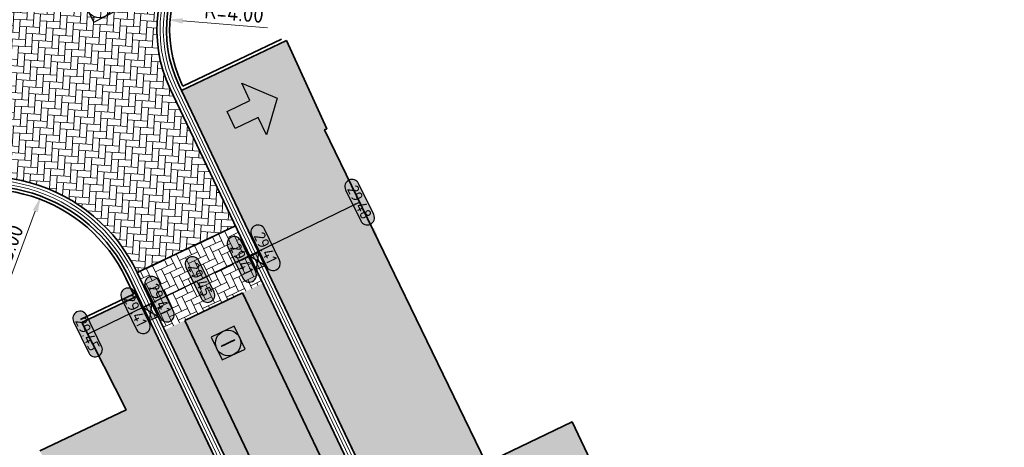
# Model space of a CAD drawing. Header units: metres. Extents: x 199937 to 201628, y 374508 to 375260.
# Tile 146 of 183: x 201332 to 201363, y 375054 to 375068. Entities that reach past the tile are written whole.
import ezdxf
from ezdxf.enums import TextEntityAlignment as Align

# ---------------------------------------------------------------- set-up
doc = ezdxf.new("R2010")
doc.units = ezdxf.units.M
doc.linetypes.add('VH-OPSLUITBAND_100X200', pattern=[16, 8, -2, 4, -2])
doc.layers.add('000___INRIT-PIJL', color=252, linetype='Continuous')
for name, color, linetype, lineweight in [('N-WE-OG-HOOGTELIJN-G', 7, 'Continuous', 25), ('N-WE-RI-ITR_RIOOLPUT-S', 84, 'Continuous', 25), ('N-WE-RI-KOLK-S', 7, 'Continuous', 25), ('N-WE-RI-VWA_RIOOLPUT-S', 20, 'Continuous', 25), ('N-WE-VH-DWARSHELLING-S', 7, 'Continuous', 25), ('N-WE-VH-GOOT-G', 170, 'Continuous', 35), ('N-WE-VH-KANTOPSLUITING_OPSLUITBAND_100X200-G', 150, 'VH-OPSLUITBAND_100X200', 35), ('N-WE-VH-KANTVERHARDING_STREKLAAG-G', 60, 'Continuous', 18), ('N-WE-VH-VERHARDING_BETONSTRAATSTEEN-G', 252, 'Continuous', 35), ('N-WE-VH-VERHARDING_TEGEL-A', 252, 'Continuous', 18), ('X-XX-AL-HOOGTELABEL-S', 7, 'Continuous', 25), ('X-XX-AL-M-200', 7, 'Continuous', 18)]:
    doc.layers.add(name, color=color, linetype=linetype, lineweight=lineweight)
doc.layers.add('N-WE-VH-VERHARDING_BETONSTRAATSTEEN_HEIDE-A', color=7, linetype='Continuous', lineweight=0, true_color=0x986657)
doc.layers.add('N-WE-VH-VERHARDING_BETONSTRAATSTEEN_ROOD-A', color=7, linetype='Continuous', lineweight=0, true_color=0xa92c0a)
doc.styles.add('NLCS-ISO', font='NLCS-ISO.ttf')
doc.styles.add('NLCS-ISO-ANNOTATIEF-T18', font='NLCS-ISO.ttf', dxfattribs={"height": 1.8})
doc.styles.add('NLCS-ISO-M200-T25', font='NLCS-ISO.ttf', dxfattribs={"height": 0.5})
doc.dimstyles.new('NLCS-M200-T25-PIJL_L2_H1', dxfattribs={"dimscale": 0.2, "dimtxt": 2.5, "dimasz": 2.5, "dimexe": 2, "dimexo": 2, "dimgap": 0.7, "dimtad": 1, "dimzin": 0, "dimdsep": 46, "dimtxsty": 'NLCS-ISO-M200-T25', "dimcen": 0, "dimdle": 2, "dimclrd": 256, "dimclre": 256, "dimclrt": 256, "dimadec": 1, "dimazin": 0, "dimtfac": 1, "dimtdec": 3, "dimtofl": 0, "dimtmove": 0, "dimatfit": 3, "dimfxl": 2, "dimfxlon": 1, "dimtfillclr": 256, "dimtolj": 1, "dimtzin": 0, "dimlwd": -1, "dimlwe": -1, "dimarcsym": 0})
pattern_1 = [(295.4700000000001, (0, 0), (0.279898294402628, -0.09928214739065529), [0.63, -0.21]), (205.47, (0.3791804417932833, 0.1806161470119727), (0.2798982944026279, -0.09928214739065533), [0.63, -0.21])]
pattern_2 = [(115.44303439, (201401.0731080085, 375044.2177613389), (-0.2643359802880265, 0.2064618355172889), [0.3, -0.3]), (205.44303439, (201401.0731080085, 375044.2177613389), (0.1288840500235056, -0.2709038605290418), [])]

# ---------------------------------------------------------------- blocks, each defined once
blk = doc.blocks.new('inrit')
h = blk.add_hatch(color=256)
h.dxf.hatch_style = 1
h.paths.add_polyline_path([(0.3000000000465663, 1), (-0.300000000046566, 1), (-0.3000000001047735, 1.799999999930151), (-0.900000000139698, 1.799999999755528), (-2.328301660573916e-10, 2.599999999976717), (0.9000000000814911, 1.799999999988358), (0.2999999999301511, 1.799999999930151)])
at = {"color": 3, "flags": 128}
blk.add_lwpolyline([(0.3000000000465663, 1), (-0.300000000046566, 1), (-0.3000000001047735, 1.799999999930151), (-0.900000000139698, 1.799999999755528), (-2.328301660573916e-10, 2.599999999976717), (0.9000000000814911, 1.799999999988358), (0.2999999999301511, 1.799999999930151), (0.3000000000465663, 1)], dxfattribs=at)
blk = doc.blocks.new('*U283')
h = blk.add_hatch(color=253)
h.dxf.hatch_style = 1
edge = h.paths.add_edge_path()
edge.add_line((2.726055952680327, 1.132202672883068), (-2.726055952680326, 1.132202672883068))
edge.add_arc((-2.726055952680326, 0), 1.132202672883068, 90, 270)
edge.add_line((-2.726055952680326, -1.132202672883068), (2.726055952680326, -1.132202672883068))
edge.add_arc((2.726055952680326, 3.697785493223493e-32), 1.132202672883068, 270, 450)
blk.add_lwpolyline([(2.726055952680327, 1.132202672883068), (-2.726055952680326, 1.132202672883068, 0.9999999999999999), (-2.726055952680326, -1.132202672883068), (2.726055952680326, -1.132202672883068, 0.9999999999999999)], format="xyb", close=True)
at = {"style": 'NLCS-ISO-ANNOTATIEF-T18'}
blk.add_attdef('HGT', text='', height=1.8, dxfattribs=at).set_placement((-0.002853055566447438, -0.0004570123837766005), align=Align.MIDDLE_CENTER)
blk = doc.blocks.new('SRI-PUT_INSPECTIE-SO')
at = {"lineweight": -3, "flags": 128}
blk.add_lwpolyline([(-1.999999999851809, -2.000000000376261), (2.000000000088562, -2.000000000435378), (2.000000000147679, 1.999999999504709), (-2.00000000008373, 1.999999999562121)], close=True, dxfattribs=at)
at = {"lineweight": -3, "ltscale": 1.5}
blk.add_circle((0, -7.105427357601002e-14), 1.999999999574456, dxfattribs=at)
at = {"ltscale": 0.1, "style": 'NLCS-ISO'}
blk.add_text('I', height=2.5, dxfattribs=at).set_placement((-0.002795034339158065, -0.007140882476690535), align=Align.MIDDLE_CENTER)
blk = doc.blocks.new('*D552')
at = {"layer": 'Defpoints', "color": 0, "transparency": 16777216}
for p in [(201332.4609186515, 375062.3186748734), (201330.7089855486, 375057.6356490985)]:
    blk.add_point(p, dxfattribs=at)
at = {"layer": 'X-XX-AL-M-200', "transparency": 16777216}
blk.add_line((201331.3642085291, 375059.3871007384), (201332.2857253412, 375061.8503722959), dxfattribs=at)
blk.add_solid([(201332.2076749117, 375061.879571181), (201332.3637757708, 375061.8211734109), (201332.4609186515, 375062.3186748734)], dxfattribs=at)
at = {"layer": 'X-XX-AL-M-200', "transparency": 16777216, "insert": (201331.3720942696, 375060.5212360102), "char_height": 0.5, "attachment_point": 5, "rotation": 69.4890356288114, "style": 'NLCS-ISO-M200-T25', "bg_fill": 3, "box_fill_scale": 1.1, "bg_fill_color": 256, "bg_fill_true_color": 13158600, "bg_fill_transparency": 0}
blk.add_mtext('\\A1;R=5.00', dxfattribs=at)
blk = doc.blocks.new('*D553')
at = {"layer": 'Defpoints', "color": 0, "transparency": 16777216}
for p in [(201336.4242765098, 375067.8724667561), (201340.4107369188, 375067.5436303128)]:
    blk.add_point(p, dxfattribs=at)
at = {"layer": 'X-XX-AL-M-200', "transparency": 16777216}
blk.add_line((201339.5935125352, 375067.6110417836), (201336.9225840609, 375067.8313622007), dxfattribs=at)
blk.add_solid([(201336.9294348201, 375067.9144134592), (201336.9157333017, 375067.7483109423), (201336.4242765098, 375067.8724667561)], dxfattribs=at)
at = {"layer": 'X-XX-AL-M-200', "transparency": 16777216, "insert": (201338.5392636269, 375068.0893296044), "char_height": 0.5, "attachment_point": 5, "rotation": 355.284443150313, "style": 'NLCS-ISO-M200-T25', "bg_fill": 3, "box_fill_scale": 1.1, "bg_fill_color": 256, "bg_fill_true_color": 13158600, "bg_fill_transparency": 0}
blk.add_mtext('\\A1;R=4.00', dxfattribs=at)
blk = doc.blocks.new('*U610')
blk.add_solid([(0, 0), (0, 0.25), (1.914132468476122, 0)])
blk = doc.blocks.new('*U609')
blk.add_solid([(0, 0), (1.709942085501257, 0.25), (3.419884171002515, 0)])
blk = doc.blocks.new('*U611')
blk.add_solid([(3, 0), (3, 0.25), (-0.5764437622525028, 0)])
blk = doc.blocks.new('N-SRI-KOLK_STRAAT_450X300-SO')
h = blk.add_hatch(color=256)
h.dxf.hatch_style = 1
h.paths.add_polyline_path([(-7.127631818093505e-14, 0.7499999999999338), (-1.125000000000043, 1.49999999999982), (-1.125000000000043, 4.75175454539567e-14)])
h.paths.add_polyline_path([(1.1249999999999, 4.75175454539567e-14), (1.1249999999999, 1.49999999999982), (-7.122080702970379e-14, 0.7499999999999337)])
for p, q in [((-1.125000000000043, 4.75175454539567e-14), (1.1249999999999, 1.49999999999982)), ((1.1249999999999, 4.75175454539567e-14), (-1.125000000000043, 1.49999999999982))]:
    blk.add_line(p, q)
at = {"flags": 128}
blk.add_lwpolyline([(-1.125000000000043, 4.75175454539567e-14), (1.1249999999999, 4.75175454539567e-14), (1.1249999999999, 1.49999999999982), (-1.125000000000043, 1.49999999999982)], close=True, dxfattribs=at)

msp = doc.modelspace()

# ---------------------------------------------------------------- hatches: boundary and pattern name
at = {"layer": 'N-WE-VH-VERHARDING_BETONSTRAATSTEEN_HEIDE-A', "true_color": 0x986657}
h = msp.add_hatch(dxfattribs=at)
h.set_pattern_fill('AVH-HEI_BSS_KEIFRMT_KEPER-SO', color=25, scale=2, angle=295.4700000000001, pattern_type=2)
h.set_pattern_definition(pattern_1)
h.paths.add_polyline_path([(201339.44137336, 375059.5803298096), (201338.5812103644, 375061.3859099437), (201335.4937729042, 375059.915081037), (201336.3539358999, 375058.1095009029)])
h = msp.add_hatch(dxfattribs=at)
h.set_pattern_fill('AVH-HEI_BSS_KEIFRMT_KEPER-SO', color=25, scale=2, angle=295.4700000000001, pattern_type=2)
h.set_pattern_definition(pattern_1)
h.paths.add_polyline_path([(201339.44137336, 375059.5803298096), (201338.8094203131, 375059.2792727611), (201356.6301101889, 375021.8716142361), (201357.2620632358, 375022.1726712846)])
h = msp.add_hatch(dxfattribs=at)
h.set_pattern_fill('AVH-HEI_BSS_KEIFRMT_KEPER-SO', color=25, scale=2, angle=295.4700000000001, pattern_type=2)
h.set_pattern_definition(pattern_1)
h.paths.add_polyline_path([(201336.9858889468, 375058.4105579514), (201336.3539358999, 375058.1095009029), (201346.0409885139, 375037.7752737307), (201354.1746257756, 375020.7018423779), (201354.8065788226, 375021.0028994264), (201346.6729415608, 375038.0763307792)])
at = {"layer": 'N-WE-VH-VERHARDING_BETONSTRAATSTEEN_ROOD-A'}
h = msp.add_hatch(dxfattribs=at)
h.set_pattern_fill('AVH-ROO_BSS_KEIFRMT_KEPER-SO', color=36, scale=2, angle=86.39858663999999, pattern_type=2)
h.set_pattern_definition([(86.39858663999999, (201325.3498093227, 375065.54943334), (-0.1963941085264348, 0.2227764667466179), [0.63, -0.21]), (356.39858664, (201324.9306387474, 375065.5758156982), (-0.1963941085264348, 0.2227764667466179), [0.63, -0.21])])
edge = h.paths.add_edge_path()
edge.add_line((201337.1534363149, 375070.350762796), (201337.1580207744, 375070.3560824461))
edge.add_line((201337.1580207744, 375070.3560824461), (201333.4995797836, 375073.6612308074))
edge.add_arc((201296.1756513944, 375107.3808151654), 50.29996023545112, 304.900964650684, 317.9043719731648, ccw=False)
edge.add_line((201324.9552606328, 375066.1276929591), (201327.7923612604, 375062.0609516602))
edge.add_arc((201330.7089855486, 375057.6356490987), 5.29999999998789, 25.472732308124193, 123.3880405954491, ccw=False)
edge.add_line((201335.4937729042, 375059.915081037), (201338.5812103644, 375061.3859099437))
edge.add_line((201338.5812103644, 375061.3859099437), (201336.52873963, 375065.6942798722))
edge.add_arc((201340.4107369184, 375067.5436303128), 4.299999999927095, 139.2453291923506, 205.4727323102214, ccw=False)
h = msp.add_hatch(dxfattribs=at)
h.set_pattern_fill('AVH-ROO_BSS_KEIFRMT_KEPER-SO', color=36, scale=2, angle=-19.52726769, pattern_type=2)
h.set_pattern_definition([(340.47273231, (201338.8094203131, 375059.2792727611), (0.2681149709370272, 0.1277276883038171), [0.6299999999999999, -0.21]), (250.47273231, (201338.9498075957, 375059.6751154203), (0.2681149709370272, 0.127727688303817), [0.63, -0.21])])
h.paths.add_polyline_path([(201338.8094203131, 375059.2792727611), (201336.9858889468, 375058.4105579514), (201346.6729415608, 375038.0763307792), (201354.8065788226, 375021.0028994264), (201356.6301101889, 375021.8716142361)])
at = {"layer": 'N-WE-VH-VERHARDING_TEGEL-A'}
h = msp.add_hatch(dxfattribs=at)
h.set_pattern_fill('AVH-TEGEL_300X300_HALFST-SO', color=256, scale=5, angle=115.44303439, pattern_type=2)
h.set_pattern_definition(pattern_2)
h.paths.add_polyline_path([(201340.1877266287, 375067.2192924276), (201336.8842581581, 375065.6455481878), (201343.8298318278, 375051.0659976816), (201348.3437821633, 375053.2164051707), (201354.3648469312, 375040.5775041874), (201349.8508965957, 375038.4270966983), (201355.4652285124, 375026.6419743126), (201358.6670000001, 375028.1680000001), (201353.6890000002, 375038.7409999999), (201356.3980000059, 375040.0289999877), (201351.5830002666, 375050.1549994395), (201349.1750000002, 375055.2180000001), (201346.467, 375053.926), (201341.3870000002, 375064.409), (201341.453, 375064.4400000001)])
h = msp.add_hatch(dxfattribs=at)
h.set_pattern_fill('AVH-TEGEL_300X300_HALFST-SO', color=256, scale=5, angle=115.44303439, pattern_type=2)
h.set_pattern_definition(pattern_2)
h.paths.add_polyline_path([(201335.5082404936, 375059.187169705), (201333.7450116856, 375058.3471825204), (201335.141, 375055.5980000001), (201332.4309656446, 375054.3110723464), (201336.0410000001, 375046.708), (201338.7510000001, 375047.995), (201340.0936444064, 375045.1678311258), (201337.3840000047, 375043.8809999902), (201338.6190000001, 375041.279), (201335.9090000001, 375039.992), (201339.515, 375032.302), (201342.2250919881, 375033.5888062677), (201343.4129999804, 375031.0870000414), (201346.1227353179, 375032.3745570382), (201347.4620000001, 375029.556), (201344.7520000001, 375028.269), (201348.3620000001, 375020.6699999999), (201351.072, 375021.9570000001), (201352.4109999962, 375019.1389999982), (201354.1843807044, 375019.9838234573), (201351.6574325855, 375025.2881754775), (201349.4004574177, 375024.212971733), (201348.1102129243, 375026.9213419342), (201350.367188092, 375027.9965456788), (201346.9933400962, 375035.0786370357), (201344.2849698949, 375033.7883925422), (201342.7778707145, 375036.9519654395), (201340.5208955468, 375035.876761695), (201339.2306510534, 375038.5851318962), (201341.4876262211, 375039.6603356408), (201339.9841549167, 375042.8162932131), (201342.692525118, 375044.1065377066), (201339.2326142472, 375051.3692848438), (201336.9756390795, 375050.2940810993), (201335.685394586, 375053.0024513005), (201337.9423697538, 375054.0776550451)])

# ---------------------------------------------------------------- linework, layer by layer
at = {"layer": 'N-WE-OG-HOOGTELIJN-G', "elevation": 29.3648677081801}
msp.add_lwpolyline([(201333.9303908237, 375057.9830035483), (201342.4907568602, 375062.1313064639)], dxfattribs=at)
at = {"layer": 'N-WE-VH-GOOT-G'}
for points in [[(201260.2436256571, 375000.5776943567, -0.2687962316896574), (201254.8323812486, 375014.3572189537), (201260.1337777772, 375048.6425355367, -0.3770102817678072), (201271.4793267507, 375058.1276369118), (201295.4615409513, 375057.5341391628, 0.1511009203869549), (201323.2746218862, 375064.9990175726), (201323.8560388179, 375065.3822173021, 0.06930109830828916), (201334.2784653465, 375074.5439216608), (201340.4745033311, 375081.7335923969, -0.08565363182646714), (201354.6580731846, 375092.2803838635), (201374.6415686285, 375102.0908667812, 0.4098168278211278), (201378.4885900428, 375113.0867307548), (201367.6345771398, 375136.0627395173)], [(201400.8901148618, 375043.7958789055), (201396.8924407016, 375041.8607175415, 0.06618443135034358), (201374.4029157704, 375027.1696497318), (201370.8998503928, 375024.0998248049, -0.01786340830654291), (201364.6580979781, 375018.8331073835, -0.4803959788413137), (201358.1222262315, 375020.3670911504), (201336.52873963, 375065.6942798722, -0.2972931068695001), (201337.1534363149, 375070.350762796), (201344.1168929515, 375078.4309199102, -0.08486663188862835), (201356.8515762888, 375087.881662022), (201374.73481857, 375096.6610691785, -0.4182043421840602), (201385.8921849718, 375092.7664871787), (201404.4711429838, 375053.5831804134)]]:
    msp.add_lwpolyline(points, format="xyb", dxfattribs=at)
for points in [[(201357.8306766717, 375021.6766291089), (201336.8842581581, 375065.6455481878)], [(201357.8306766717, 375021.6766291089), (201336.8842581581, 375065.6455481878)], [(201354.1955259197, 375019.9604283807), (201345.7701514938, 375037.6462492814), (201335.5082404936, 375059.187169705)]]:
    msp.add_lwpolyline(points, dxfattribs=at)
msp.add_lwpolyline([(201346.0409885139, 375037.7752737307), (201335.4937729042, 375059.915081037, 0.4552800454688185), (201327.7923612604, 375062.0609516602), (201325.9513380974, 375060.8475718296, -0.1511925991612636), (201295.3080798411, 375052.5971078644), (201271.328515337, 375053.1905400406, 0.3770339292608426), (201264.9465643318, 375047.8546548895), (201259.5206242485, 375012.7446329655, 0.4193930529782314), (201266.6005863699, 375003.2532670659), (201296.5615615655, 374999.1631342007, 0.04701939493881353), (201309.8765230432, 374998.7651567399, 0.04846278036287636), (201327.0976935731, 375001.2102095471, 0.02282844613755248), (201336.8700333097, 375004.0242360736, 0.04651418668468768), (201353.1858113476, 375011.2721151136, 0.3948912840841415), (201355.3786299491, 375018.1745004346)], format="xyb", close=True, dxfattribs=at)
at = {"layer": 'N-WE-VH-KANTOPSLUITING_OPSLUITBAND_100X200-G'}
for points in [[(201378.1269163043, 375112.9158737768, -0.4098168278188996), (201374.4652935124, 375102.4499309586), (201354.4796240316, 375092.6383807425, 0.08571275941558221), (201340.1779133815, 375082.0021644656), (201333.9754606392, 375074.8050502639, -0.06930109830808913), (201323.6359162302, 375065.7162024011), (201323.0579437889, 375065.3352728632, -0.151092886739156), (201295.4740366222, 375057.9339523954), (201261.2965009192, 375058.7797579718), (201257.7071548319, 375035.5666543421)], [(201378.217334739, 375112.9585880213, -0.409816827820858), (201374.5093622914, 375102.3601649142), (201354.5242355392, 375092.5488811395, 0.08569804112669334), (201340.2520631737, 375081.9350241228), (201334.051211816, 375074.7397681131, -0.06930109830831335), (201323.6909468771, 375065.6327061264), (201323.112111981, 375065.2512081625, -0.1510949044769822), (201295.4709116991, 375057.8339991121), (201261.3818952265, 375058.6776140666), (201257.8059803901, 375035.5513733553)], [(201336.8842581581, 375065.6455481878), (201336.7995766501, 375065.8233043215, -0.2972931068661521), (201337.3806898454, 375070.1549163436), (201339.1513114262, 375072.2094851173)], [(201340.0314189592, 375067.2555965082), (201336.931529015, 375065.7788353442), (201336.8898556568, 375065.8663124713, -0.2972931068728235), (201337.4564410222, 375070.0896341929), (201339.2270626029, 375072.1442029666)], [(201333.7450116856, 375058.3471825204), (201335.5082404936, 375059.187169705), (201335.2229358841, 375059.7860565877, 0.4371685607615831), (201328.2145439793, 375061.9689805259)], [(201333.7020035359, 375058.4374615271), (201335.3749533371, 375059.2344405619), (201335.1326568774, 375059.7430484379, 0.4376917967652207), (201328.2569760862, 375061.8780127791)]]:
    msp.add_lwpolyline(points, format="xyb", dxfattribs=at)
at = {"layer": 'N-WE-VH-KANTVERHARDING_STREKLAAG-G'}
for points in [[(201259.9361393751, 375048.6731797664, -0.3770081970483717), (201271.4842747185, 375058.3275756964), (201295.4677874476, 375057.7340458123, 0.1510969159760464), (201323.1662810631, 375065.1671440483), (201323.7459775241, 375065.5492098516, 0.0693010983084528), (201334.1269629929, 375074.6744859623), (201340.3262114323, 375081.8678820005, -0.08568328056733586), (201354.5688475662, 375092.4593817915), (201374.5534310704, 375102.2703988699, 0.4098168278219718), (201378.3077531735, 375113.0013022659), (201367.4537402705, 375135.9773110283)], [(201260.0349648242, 375048.6578980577, -0.3770081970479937), (201271.4818007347, 375058.227606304), (201295.4646638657, 375057.6340924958, 0.1510989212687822), (201323.2204510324, 375065.083080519), (201323.801008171, 375065.4657135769, 0.06930109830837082), (201334.2027141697, 375074.6092038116), (201340.400358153, 375081.8007380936, -0.08566847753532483), (201354.6134601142, 375092.3698826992), (201374.5974998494, 375102.1806328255, 0.4098168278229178), (201378.3981716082, 375113.0440165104), (201367.5441587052, 375136.0200252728)], [(201400.8465441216, 375043.8858877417), (201396.8490656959, 375041.9508211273, 0.06618497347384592), (201374.3373379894, 375027.2451463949), (201370.8333033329, 375024.1744720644, -0.01786527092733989), (201364.5963799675, 375018.9117895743, -0.4803959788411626), (201358.2125052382, 375020.4100993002), (201336.6190186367, 375065.7372880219, -0.2972931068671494), (201337.2291874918, 375070.2854806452), (201344.1909545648, 375078.3636772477, -0.08484934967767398), (201356.896217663, 375087.7921770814), (201374.778887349, 375096.5713031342, -0.4182043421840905), (201385.8018276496, 375092.7236438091), (201404.3807856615, 375053.5403370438)], [(201400.8029733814, 375043.9758965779), (201396.8056905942, 375042.0409246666, 0.06618551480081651), (201374.2717600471, 375027.3206429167), (201370.7667559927, 375024.2491190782, -0.01786713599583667), (201364.5346619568, 375018.9904717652, -0.4803959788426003), (201358.3027842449, 375020.45310745), (201336.7092976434, 375065.7802961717, -0.2972931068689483), (201337.3049386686, 375070.2201984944), (201344.2650143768, 375078.2964324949, -0.0848320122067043), (201356.9408596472, 375087.7026924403), (201374.822956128, 375096.4815370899, -0.4182043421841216), (201385.7114703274, 375092.6808004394), (201404.2904283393, 375053.4974936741)]]:
    msp.add_lwpolyline(points, format="xyb", dxfattribs=at)
for points in [[(201345.9507095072, 375037.7322655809), (201335.4034938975, 375059.8720728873, 0.4552800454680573), (201327.8473919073, 375061.9774553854), (201326.005550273, 375060.7635361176, -0.1511943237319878), (201295.3049881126, 375052.4971537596), (201271.3260413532, 375053.0905706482, 0.3770339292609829), (201265.0453911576, 375047.8393820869), (201259.6194510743, 375012.7293601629, 0.4193930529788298), (201266.6141124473, 375003.3523480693), (201296.5745015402, 374999.2622952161, 0.04702082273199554), (201309.8711115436, 374998.8650151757, 0.04846599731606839), (201327.0742823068, 375001.3074306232, 0.02282880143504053), (201336.8380055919, 375004.1189684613, 0.04651418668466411), (201353.136906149, 375011.3593405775, 0.3948912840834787), (201355.2883509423, 375018.1314922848)], [(201345.8604305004, 375037.6892574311), (201335.3132148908, 375059.8290647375, 0.4552800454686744), (201327.9024225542, 375061.8939591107), (201326.0597632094, 375060.679500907, -0.1511960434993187), (201295.3018969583, 375052.3971996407), (201271.3235673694, 375052.9906012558, 0.3770339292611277), (201265.1442179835, 375047.8241092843), (201259.7182779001, 375012.7140873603, 0.4193930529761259), (201266.6276385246, 375003.4514290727), (201296.5874411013, 374999.361456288, 0.04702225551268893), (201309.8656998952, 374998.964873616, 0.04846922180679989), (201327.0508710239, 375001.4046516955, 0.02282915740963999), (201336.8059778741, 375004.2137008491, 0.04651418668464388), (201353.088000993, 375011.4465660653, 0.3948912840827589), (201355.198071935, 375018.0884841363)]]:
    msp.add_lwpolyline(points, format="xyb", close=True, dxfattribs=at)
at = {"layer": 'N-WE-VH-VERHARDING_BETONSTRAATSTEEN-G'}
msp.add_lwpolyline([(201340.1877266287, 375067.2192924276), (201336.8842581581, 375065.6455481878), (201343.8298318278, 375051.0659976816), (201348.3437821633, 375053.2164051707), (201354.3648469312, 375040.5775041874), (201349.8508965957, 375038.4270966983), (201355.4652285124, 375026.6419743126), (201358.6670000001, 375028.1680000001), (201353.6890000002, 375038.7409999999), (201356.3980000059, 375040.0289999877), (201351.5830002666, 375050.1549994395), (201349.1750000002, 375055.2180000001), (201346.467, 375053.926), (201341.3870000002, 375064.409), (201341.453, 375064.4400000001)], close=True, dxfattribs=at)
for points in [[(201335.4937729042, 375059.915081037), (201338.5812103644, 375061.3859099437)], [(201336.9858889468, 375058.4105579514), (201338.8094203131, 375059.2792727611)], [(201356.6301101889, 375021.8716142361), (201338.8094203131, 375059.2792727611)], [(201337.9423697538, 375054.0776550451), (201335.5082404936, 375059.187169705), (201333.7450116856, 375058.3471825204), (201335.141, 375055.5980000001), (201332.4309656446, 375054.3110723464)], [(201354.8065788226, 375021.0028994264), (201346.6729415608, 375038.0763307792), (201336.9858889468, 375058.4105579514)]]:
    msp.add_lwpolyline(points, dxfattribs=at)

# ---------------------------------------------------------------- block references
at = {"layer": '000___INRIT-PIJL', "rotation": 295.686488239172}
msp.add_blockref('inrit', (201337.5474419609, 375064.2801966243), dxfattribs=at)
at = {"layer": 'N-WE-RI-ITR_RIOOLPUT-S', "xscale": 0.2, "yscale": 0.2, "zscale": 0.2, "rotation": 27.42027204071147}
msp.add_blockref('SRI-PUT_INSPECTIE-SO', (201334.2986406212, 375068.332460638), dxfattribs=at)
at = {"layer": 'N-WE-RI-KOLK-S', "xscale": 0.2, "yscale": 0.2, "zscale": 0.2}
for p, rotation in [((201339.4088541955, 375060.3461334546), 115.4727323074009), ((201335.7828339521, 375058.6107667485), 295.4727323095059)]:
    msp.add_blockref('N-SRI-KOLK_STRAAT_450X300-SO', p, dxfattribs=dict(at, rotation=rotation))
at = {"layer": 'N-WE-RI-VWA_RIOOLPUT-S', "xscale": 0.2, "yscale": 0.2, "zscale": 0.2, "rotation": 295.6013429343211}
msp.add_blockref('SRI-PUT_INSPECTIE-SO', (201338.3528942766, 375057.7006132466), dxfattribs=at)
at = {"layer": 'N-WE-VH-DWARSHELLING-S'}
for name, p, rotation in [('*U611', (201340.3431377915, 375059.7977978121), 25.4959122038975), ('*U609', (201336.4378967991, 375057.933257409), 25.47273230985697), ('*U610', (201334.4389999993, 375056.9810000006), 25.472732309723)]:
    msp.add_blockref(name, p, dxfattribs=dict(at, rotation=rotation))
at = {"layer": 'X-XX-AL-HOOGTELABEL-S', "xscale": 0.2, "yscale": 0.2, "zscale": 0.2, "rotation": 295.8549598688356}
for p, values in [((201342.4907568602, 375062.1313064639, 29.3648677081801), {'HGT': '29.48'}), ((201339.5294452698, 375060.6962723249, 29.3648677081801), {'HGT': '29.41'}), ((201338.781163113, 375060.3336592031, 29.3648677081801), {'HGT': '29.41'}), ((201337.4671474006, 375059.6968949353, 29.3648677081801), {'HGT': '29.45'}), ((201336.1935287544, 375059.0797068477, 29.3648677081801), {'HGT': '29.41'}), ((201335.4387097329, 375058.7139259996, 29.3648677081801), {'HGT': '29.41'}), ((201333.9303908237, 375057.9830035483, 29.3648677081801), {'HGT': '29.45'})]:
    msp.add_blockref('*U283', p, dxfattribs=at).add_auto_attribs(values)

# ---------------------------------------------------------------- next in the draw order: dimensions: what is measured, and where the dimension line sits
at = {"layer": 'X-XX-AL-M-200'}
for center, mpoint, picture, middle in [((201340.4107369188, 375067.5436303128), (201336.4242765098, 375067.8724667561), '*D553', (201338.5072020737, 375067.7006497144)), ((201330.7089855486, 375057.6356490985), (201332.4609186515, 375062.3186748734), '*D552', (201331.73737028, 375060.3845852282))]:
    dim = msp.add_radius_dim(center=center, mpoint=mpoint, dimstyle='NLCS-M200-T25-PIJL_L2_H1', override={"dimpost": 'R=<>', "dimtfill": 1}, dxfattribs=at)
    dim.commit()
    dim.dimension.update_dxf_attribs({"geometry": picture, "text_midpoint": middle, "dimtype": 164})

doc.saveas('drawing.dxf')
